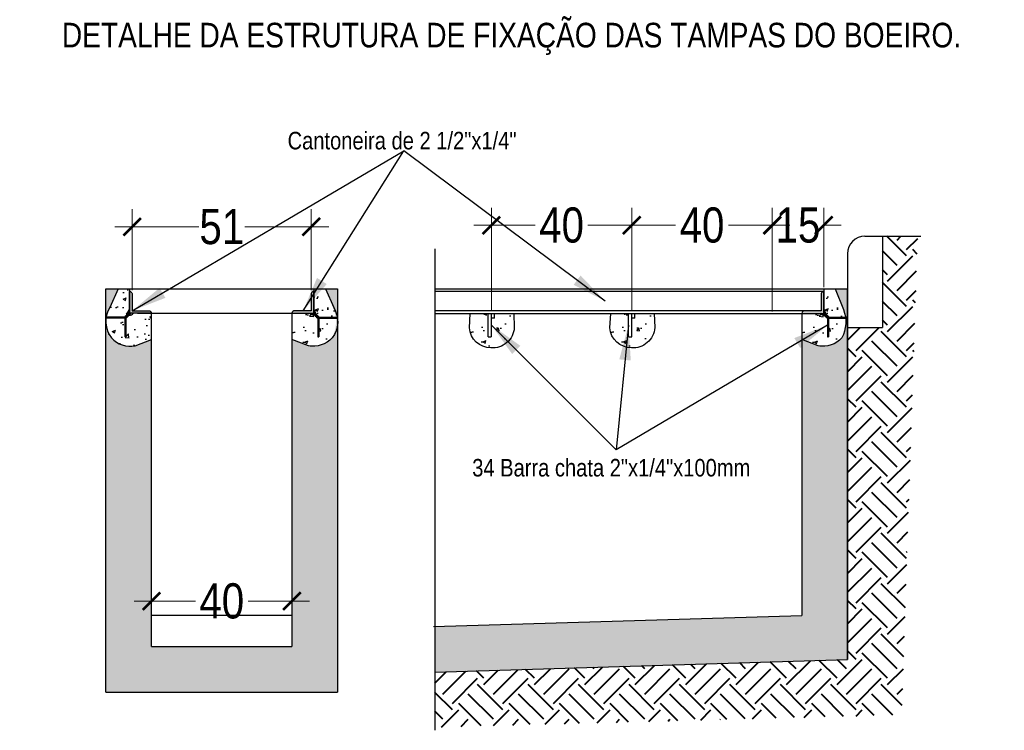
# Model space of a CAD drawing. Header units: metres. Extents: x 1291 to 1934, y 203 to 622.
# Tile 34 of 39: x 1887.65 to 1890.45, y 513.49 to 515.52. Entities that reach past the tile are written whole.
import ezdxf

# ---------------------------------------------------------------- set-up
doc = ezdxf.new("R2010")
doc.units = ezdxf.units.M
for name, color, linetype, lineweight in [('Cotas', 10, 'Continuous', 0), ('COTAS-1', 1, 'Continuous', 5), ('Enchimentos', 253, 'Continuous', 15), ('Paredes', 4, 'Continuous', 40)]:
    doc.layers.add(name, color=color, linetype=linetype, lineweight=lineweight)
doc.layers.add('DRENAGEM PLUVIAL A CONST', color=4, linetype='Continuous')
doc.layers.add('LINHA FINA', color=1, linetype='Continuous')
doc.styles.add('Anotacoes', font='ARIALN.TTF')
doc.styles.add('ARIAL NARROW', font='ARIALN.TTF')
doc.styles.add('SIMPLEX', font='simplex.shx', dxfattribs={"oblique": 15, "height": 0.15})
doc.dimstyles.new('COTA 100', dxfattribs={"dimtxt": 0.15, "dimasz": 0.1, "dimexe": 0.1, "dimexo": 0.005, "dimgap": 0.025, "dimtad": 1, "dimzin": 1, "dimtxsty": 'SIMPLEX', "dimblk": 'OBLIQUE', "dimcen": 0.1, "dimdle": 0.1, "dimclrd": 1, "dimclre": 1, "dimclrt": 7, "dimadec": 0, "dimazin": 0, "dimtfac": 1, "dimtofl": 0, "dimtmove": 0, "dimatfit": 2, "dimfxl": 1, "dimarcsym": 1})
doc.dimstyles.new('Cts_025', dxfattribs={"dimtxt": 0.1, "dimasz": 0.05, "dimexe": 0.05, "dimexo": 0.005, "dimgap": 0.015, "dimtad": 0, "dimdec": 0, "dimlfac": 100, "dimzin": 4, "dimdsep": 46, "dimtxsty": 'ARIAL NARROW', "dimblk": 'ARCHTICK', "dimcen": 0.5, "dimdle": 0.05, "dimclrd": 1, "dimclre": 1, "dimclrt": 7, "dimaunit": 1, "dimadec": 3, "dimazin": 1, "dimtfac": 1, "dimtdec": 0, "dimtmove": 2, "dimatfit": 3, "dimldrblk": 'OPEN90', "dimfxl": 1, "dimtolj": 1, "dimtzin": 0, "dimlwd": -1, "dimlwe": -1, "dimarcsym": 0})
doc.dimstyles.new('Cts_050', dxfattribs={"dimtxt": 0.1, "dimasz": 0.05, "dimexe": 0.05, "dimexo": 0.01, "dimgap": 0.015, "dimtad": 0, "dimdec": 0, "dimlfac": 100, "dimzin": 4, "dimdsep": 46, "dimtxsty": 'Anotacoes', "dimblk": 'ARCHTICK', "dimcen": 0.5, "dimdle": 0.05, "dimclrd": 256, "dimclre": 256, "dimclrt": 7, "dimaunit": 1, "dimadec": 3, "dimazin": 1, "dimtfac": 1, "dimtdec": 0, "dimtmove": 2, "dimatfit": 3, "dimldrblk": 'OPEN90', "dimfxl": 1, "dimtolj": 1, "dimtzin": 0, "dimlwd": -1, "dimlwe": -1, "dimarcsym": 0})
pattern_1 = [(90, (1457.797288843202, 163.1547469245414), (-0.00125, 2.168404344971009e-19), [])]
pattern_2 = [(49.99999999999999, (1775.776067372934, 512.0880985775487), (0.09109233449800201, -0.007969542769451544), [0.009525, -0.104775]), (355, (1775.776067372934, 512.0880985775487), (-0.01762171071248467, 0.09552842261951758), [0.00762, -0.08382029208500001]), (100.4514447, (1775.783658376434, 512.0874344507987), (0.07347062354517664, 0.08755887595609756), [0.008095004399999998, -0.08904512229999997]), (46.18420000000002, (1775.776067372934, 512.1134985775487), (0.135539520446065, -0.02102116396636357), [0.01428749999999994, -0.157162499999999]), (96.63555760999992, (1775.787362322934, 512.1117468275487), (0.1187020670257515, 0.1237130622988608), [0.01214251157, -0.13356780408]), (351.1841511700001, (1775.776067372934, 512.1134985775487), (0.1187020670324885, 0.1237130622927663), [0.011429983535, -0.12572986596]), (21, (1775.788767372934, 512.1071485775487), (0.07580719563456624, -0.05113259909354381), [0.009525, -0.104775]), (326.0000000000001, (1775.788767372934, 512.1071485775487), (0.03090101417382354, 0.09209398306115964), [0.00762, -0.08381999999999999]), (71.45144499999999, (1775.795084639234, 512.1028875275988), (0.1067082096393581, 0.04096138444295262), [0.008095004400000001, -0.0890449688]), (37.50000000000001, (1775.776067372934, 512.0880985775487), (0.001544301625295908, 0.04227751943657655), [0, -0.082804, 0, -0.08509, 0, -0.0841375]), (7.499999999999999, (1775.776067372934, 512.0880985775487), (0.03340983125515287, 0.05009028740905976), [0, -0.04851399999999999, 0, -0.080899, 0, -0.03206750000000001]), (327.5, (1775.747746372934, 512.0880985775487), (0.06779529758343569, -0.002864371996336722), [0, -0.03175, 0, -0.09906000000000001, 0, -0.131445]), (317.5, (1775.735046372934, 512.0880985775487), (0.07406459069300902, 0.01271324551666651), [0, -0.041275, 0, -0.065786, 0, -0.093345])]

# ---------------------------------------------------------------- blocks, each defined once
blk = doc.blocks.new('_ArchTick')
at = {"color": 0, "linetype": 'ByBlock', "const_width": 0.15}
blk.add_lwpolyline([(-0.5, -0.5), (0.5, 0.5)], dxfattribs=at)
blk = doc.blocks.new('*D178')
at = {"layer": 'COTAS-1', "color": 1, "transparency": 16777216}
for p, q in [((1889.793085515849, 514.6869850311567), (1889.793085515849, 514.9829517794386)), ((1889.939774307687, 514.7569678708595), (1889.939774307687, 514.9829517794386)), ((1889.793085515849, 514.9329517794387), (1889.743085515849, 514.9329517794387)), ((1889.793085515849, 514.9329517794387), (1889.796245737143, 514.9329517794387)), ((1889.939774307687, 514.9329517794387), (1889.936614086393, 514.9329517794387)), ((1889.939774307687, 514.9329517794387), (1889.989774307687, 514.9329517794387))]:
    blk.add_line(p, q, dxfattribs=at)
at = {"layer": 'Defpoints', "color": 0, "transparency": 16777216}
for p in [(1889.793085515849, 514.9329517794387), (1889.939774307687, 514.7519678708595), (1889.793085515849, 514.6819850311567)]:
    blk.add_point(p, dxfattribs=at)
at = {"layer": 'COTAS-1', "color": 1, "transparency": 16777216, "xscale": 0.05, "yscale": 0.05, "zscale": 0.05}
blk.add_blockref('_ArchTick', (1889.793085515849, 514.9329517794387), dxfattribs=at)
at = {"layer": 'COTAS-1', "color": 1, "transparency": 16777216, "xscale": 0.05, "yscale": 0.05, "zscale": 0.05, "rotation": 180}
blk.add_blockref('_ArchTick', (1889.939774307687, 514.9329517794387), dxfattribs=at)
at = {"layer": 'COTAS-1', "color": 7, "transparency": 16777216, "insert": (1889.866429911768, 514.9329517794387), "char_height": 0.1, "attachment_point": 5, "style": 'ARIAL NARROW'}
blk.add_mtext('\\A1;15', dxfattribs=at)
blk = doc.blocks.new('_Open90')
at = {"color": 0, "linetype": 'ByBlock', "lineweight": -2}
for p, q in [((0, 0), (-1, 0)), ((-0.5, 0.5), (0, 0)), ((0, 0), (-0.5, -0.5))]:
    blk.add_line(p, q, dxfattribs=at)
blk = doc.blocks.new('*D179')
at = {"layer": 'COTAS-1', "transparency": 16777216}
for p, q in [((1889.393085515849, 514.6919850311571), (1889.393085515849, 514.9829517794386)), ((1889.793085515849, 514.6919850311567), (1889.793085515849, 514.9829517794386)), ((1889.343085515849, 514.9329517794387), (1889.517853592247, 514.9329517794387)), ((1889.843085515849, 514.9329517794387), (1889.668317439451, 514.9329517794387))]:
    blk.add_line(p, q, dxfattribs=at)
at = {"layer": 'Defpoints', "color": 0, "transparency": 16777216}
for p in [(1889.393085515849, 514.9329517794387), (1889.393085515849, 514.6819850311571), (1889.793085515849, 514.6819850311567)]:
    blk.add_point(p, dxfattribs=at)
at = {"layer": 'COTAS-1', "transparency": 16777216, "xscale": 0.05, "yscale": 0.05, "zscale": 0.05, "rotation": 180}
blk.add_blockref('_ArchTick', (1889.393085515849, 514.9329517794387), dxfattribs=at)
at = {"layer": 'COTAS-1', "transparency": 16777216, "xscale": 0.05, "yscale": 0.05, "zscale": 0.05}
blk.add_blockref('_ArchTick', (1889.793085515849, 514.9329517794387), dxfattribs=at)
at = {"layer": 'COTAS-1', "color": 7, "transparency": 16777216, "insert": (1889.593085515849, 514.9329517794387), "char_height": 0.1, "attachment_point": 5, "style": 'Anotacoes'}
blk.add_mtext('\\A1;40', dxfattribs=at)
blk = doc.blocks.new('*D180')
at = {"layer": 'COTAS-1', "transparency": 16777216}
for p, q in [((1888.993085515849, 514.6919850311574), (1888.993085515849, 514.9829517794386)), ((1889.393085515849, 514.6919850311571), (1889.393085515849, 514.9829517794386)), ((1888.943085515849, 514.9329517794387), (1889.117853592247, 514.9329517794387)), ((1889.443085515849, 514.9329517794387), (1889.268317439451, 514.9329517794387))]:
    blk.add_line(p, q, dxfattribs=at)
at = {"layer": 'Defpoints', "color": 0, "transparency": 16777216}
for p in [(1888.993085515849, 514.9329517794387), (1888.993085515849, 514.6819850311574), (1889.393085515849, 514.6819850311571)]:
    blk.add_point(p, dxfattribs=at)
at = {"layer": 'COTAS-1', "transparency": 16777216, "xscale": 0.05, "yscale": 0.05, "zscale": 0.05, "rotation": 180}
blk.add_blockref('_ArchTick', (1888.993085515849, 514.9329517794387), dxfattribs=at)
at = {"layer": 'COTAS-1', "transparency": 16777216, "xscale": 0.05, "yscale": 0.05, "zscale": 0.05}
blk.add_blockref('_ArchTick', (1889.393085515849, 514.9329517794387), dxfattribs=at)
at = {"layer": 'COTAS-1', "color": 7, "transparency": 16777216, "insert": (1889.193085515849, 514.9329517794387), "char_height": 0.1, "attachment_point": 5, "style": 'Anotacoes'}
blk.add_mtext('\\A1;40', dxfattribs=at)
blk = doc.blocks.new('*D186')
at = {"layer": 'COTAS-1', "color": 1, "transparency": 16777216}
for p, q in [((1888.025261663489, 513.7380478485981), (1888.025261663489, 513.9121339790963)), ((1888.425261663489, 513.7380478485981), (1888.425261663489, 513.9121339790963)), ((1887.975261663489, 513.8621339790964), (1888.150029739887, 513.8621339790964)), ((1888.475261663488, 513.8621339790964), (1888.30049358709, 513.8621339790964))]:
    blk.add_line(p, q, dxfattribs=at)
at = {"layer": 'Defpoints', "color": 0, "transparency": 16777216}
for p in [(1888.425261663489, 513.8621339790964), (1888.025261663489, 513.7330478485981), (1888.425261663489, 513.7330478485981)]:
    blk.add_point(p, dxfattribs=at)
at = {"layer": 'COTAS-1', "color": 1, "transparency": 16777216, "xscale": 0.05, "yscale": 0.05, "zscale": 0.05, "rotation": 180}
blk.add_blockref('_ArchTick', (1888.025261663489, 513.8621339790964), dxfattribs=at)
at = {"layer": 'COTAS-1', "color": 1, "transparency": 16777216, "xscale": 0.05, "yscale": 0.05, "zscale": 0.05}
blk.add_blockref('_ArchTick', (1888.425261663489, 513.8621339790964), dxfattribs=at)
at = {"layer": 'COTAS-1', "color": 7, "transparency": 16777216, "insert": (1888.225261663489, 513.8621339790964), "char_height": 0.1, "attachment_point": 5, "style": 'ARIAL NARROW'}
blk.add_mtext('\\A1;40', dxfattribs=at)
blk = doc.blocks.new('*D165')
at = {"layer": 'COTAS-1', "transparency": 16777216}
for p, q in [((1887.970261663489, 514.7484049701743), (1887.970261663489, 514.9784732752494)), ((1888.480261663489, 514.7484049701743), (1888.480261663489, 514.9784732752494)), ((1887.920261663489, 514.9284732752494), (1888.1594431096, 514.9284732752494)), ((1888.530261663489, 514.9284732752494), (1888.291080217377, 514.9284732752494))]:
    blk.add_line(p, q, dxfattribs=at)
at = {"layer": 'Defpoints', "color": 0, "transparency": 16777216}
for p in [(1888.480261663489, 514.9284732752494), (1887.970261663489, 514.7384049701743), (1888.480261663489, 514.7384049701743)]:
    blk.add_point(p, dxfattribs=at)
at = {"layer": 'COTAS-1', "transparency": 16777216, "xscale": 0.05, "yscale": 0.05, "zscale": 0.05, "rotation": 180}
blk.add_blockref('_ArchTick', (1887.970261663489, 514.9284732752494), dxfattribs=at)
at = {"layer": 'COTAS-1', "transparency": 16777216, "xscale": 0.05, "yscale": 0.05, "zscale": 0.05}
blk.add_blockref('_ArchTick', (1888.480261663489, 514.9284732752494), dxfattribs=at)
at = {"layer": 'COTAS-1', "color": 7, "transparency": 16777216, "insert": (1888.225261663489, 514.9284732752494), "char_height": 0.1, "attachment_point": 5, "style": 'Anotacoes'}
blk.add_mtext('\\A1;51', dxfattribs=at)
blk = doc.blocks.new('_OBLIQUE')
at = {"color": 0, "linetype": 'ByBlock'}
blk.add_line((-0.5, -0.5), (0.5, 0.5), dxfattribs=at)

msp = doc.modelspace()

# ---------------------------------------------------------------- hatches: boundary and pattern name
at = {"layer": 'DRENAGEM PLUVIAL A CONST', "linetype": 'Continuous'}
h = msp.add_hatch(dxfattribs=at)
h.set_pattern_fill('AR-CONC', color=256, scale=0.0005, style=0)
h.set_pattern_definition(pattern_2)
edge = h.paths.add_edge_path()
edge.add_line((1887.906374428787, 514.698394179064), (1887.929889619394, 514.7520384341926))
edge.add_line((1887.929889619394, 514.7520384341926), (1887.962761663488, 514.7520027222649))
edge.add_line((1887.962761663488, 514.7520027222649), (1887.962761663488, 514.6820198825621))
edge.add_line((1887.962761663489, 514.6820198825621), (1888.025261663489, 514.682019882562))
edge.add_line((1888.025261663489, 514.6820198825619), (1888.025258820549, 514.6079285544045))
edge.add_line((1888.025258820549, 514.6079285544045), (1887.978728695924, 514.5898160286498))
edge.add_arc((1887.964359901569, 514.6597214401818), 0.07136686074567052, 221.8489368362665, 281.61515790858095, ccw=False)
edge.add_arc((1887.970262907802, 514.65868777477), 0.07522191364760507, 148.1392334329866, 218.2603363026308, ccw=False)
h = msp.add_hatch(dxfattribs=at)
h.set_pattern_fill('AR-CONC', color=256, scale=0.0005, style=0)
h.set_pattern_definition(pattern_2)
edge = h.paths.add_edge_path()
edge.add_line((1888.54414889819, 514.698394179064), (1888.520633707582, 514.7520384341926))
edge.add_line((1888.520633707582, 514.7520384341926), (1888.487761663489, 514.7520027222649))
edge.add_line((1888.487761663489, 514.7520027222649), (1888.487761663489, 514.6820198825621))
edge.add_line((1888.487761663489, 514.6820198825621), (1888.425261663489, 514.682019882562))
edge.add_line((1888.425261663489, 514.6820198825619), (1888.425264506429, 514.6079285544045))
edge.add_line((1888.425264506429, 514.6079285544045), (1888.471794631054, 514.5898160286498))
edge.add_arc((1888.486163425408, 514.6597214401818), 0.07136686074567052, 258.384842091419, 318.1510631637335)
edge.add_arc((1888.480260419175, 514.65868777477), 0.07522191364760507, 321.7396636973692, 391.860766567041)
h = msp.add_hatch(dxfattribs=at)
h.set_pattern_fill('AR-CONC', color=256, scale=0.0005, style=0)
h.set_pattern_definition([(49.99999999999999, (1777.228080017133, 512.0880637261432), (0.09109233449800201, -0.007969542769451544), [0.009525, -0.104775]), (355, (1777.228080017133, 512.0880637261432), (-0.01762171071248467, 0.09552842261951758), [0.00762, -0.08382029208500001]), (100.4514447, (1777.235671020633, 512.0873995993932), (0.07347062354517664, 0.08755887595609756), [0.008095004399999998, -0.08904512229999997]), (46.18420000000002, (1777.228080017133, 512.1134637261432), (0.135539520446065, -0.02102116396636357), [0.01428749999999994, -0.157162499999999]), (96.63555760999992, (1777.239374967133, 512.1117119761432), (0.1187020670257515, 0.1237130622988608), [0.01214251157, -0.13356780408]), (351.1841511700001, (1777.228080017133, 512.1134637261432), (0.1187020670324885, 0.1237130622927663), [0.011429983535, -0.12572986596]), (21, (1777.240780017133, 512.1071137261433), (0.07580719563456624, -0.05113259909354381), [0.009525, -0.104775]), (326.0000000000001, (1777.240780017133, 512.1071137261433), (0.03090101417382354, 0.09209398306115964), [0.00762, -0.08381999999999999]), (71.45144499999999, (1777.247097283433, 512.1028526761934), (0.1067082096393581, 0.04096138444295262), [0.008095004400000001, -0.0890449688]), (37.50000000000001, (1777.228080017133, 512.0880637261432), (0.001544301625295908, 0.04227751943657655), [0, -0.082804, 0, -0.08509, 0, -0.0841375]), (7.499999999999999, (1777.228080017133, 512.0880637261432), (0.03340983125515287, 0.05009028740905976), [0, -0.04851399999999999, 0, -0.080899, 0, -0.03206750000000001]), (327.5, (1777.199759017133, 512.0880637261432), (0.06779529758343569, -0.002864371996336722), [0, -0.03175, 0, -0.09906000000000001, 0, -0.131445]), (317.5, (1777.187059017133, 512.0880637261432), (0.07406459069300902, 0.01271324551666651), [0, -0.041275, 0, -0.065786, 0, -0.093345])])
edge = h.paths.add_edge_path()
edge.add_line((1889.996161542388, 514.692804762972), (1889.972646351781, 514.7520035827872))
edge.add_line((1889.972646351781, 514.7520035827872), (1889.939774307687, 514.7519678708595))
edge.add_line((1889.939774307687, 514.7519678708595), (1889.939774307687, 514.6819850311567))
edge.add_line((1889.939774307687, 514.6819850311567), (1889.877274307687, 514.6819850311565))
edge.add_line((1889.877274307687, 514.6819850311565), (1889.877277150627, 514.607893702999))
edge.add_line((1889.877277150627, 514.607893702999), (1889.923807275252, 514.5897811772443))
edge.add_arc((1889.938176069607, 514.6596865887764), 0.07136686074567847, 258.3848420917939, 318.1510631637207)
edge.add_arc((1889.903316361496, 514.6578423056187), 0.09920988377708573, 332.5264024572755, 380.6347321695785)
at = {"layer": 'DRENAGEM PLUVIAL A CONST', "ltscale": 0.5}
h = msp.add_hatch(dxfattribs=at)
h.set_pattern_fill('ANSI31', color=256, scale=0.01, angle=45)
h.set_pattern_definition(pattern_1)
h.paths.add_polyline_path([(1887.967004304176, 514.6820198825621), (1887.951971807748, 514.6669873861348), (1887.951971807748, 514.6154910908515), (1887.948971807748, 514.6154910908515), (1887.948971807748, 514.6682300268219), (1887.896232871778, 514.6682300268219), (1887.896232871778, 514.6712300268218), (1887.947729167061, 514.671230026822), (1887.962761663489, 514.6862625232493), (1887.962761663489, 514.6820198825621)])
h = msp.add_hatch(dxfattribs=at)
h.set_pattern_fill('ANSI31', color=256, scale=0.01, angle=45)
h.set_pattern_definition(pattern_1)
h.paths.add_polyline_path([(1888.483519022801, 514.6820198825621), (1888.498551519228, 514.6669873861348), (1888.498551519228, 514.6154910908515), (1888.501551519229, 514.6154910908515), (1888.501551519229, 514.6682300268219), (1888.554290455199, 514.6682300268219), (1888.554290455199, 514.6712300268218), (1888.502794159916, 514.671230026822), (1888.487761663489, 514.6862625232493), (1888.487761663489, 514.6820198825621)])
at = {"layer": 'DRENAGEM PLUVIAL A CONST', "linetype": 'Continuous'}
h = msp.add_hatch(dxfattribs=at)
h.set_pattern_fill('AR-CONC', color=256, scale=0.0005, style=0)
h.set_pattern_definition([(49.99999999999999, (1776.283942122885, 512.0888524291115), (0.09109233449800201, -0.007969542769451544), [0.009525, -0.104775]), (355, (1776.283942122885, 512.0888524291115), (-0.01762171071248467, 0.09552842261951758), [0.00762, -0.08382029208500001]), (100.4514447, (1776.291533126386, 512.0881883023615), (0.07347062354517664, 0.08755887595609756), [0.008095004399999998, -0.08904512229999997]), (46.18420000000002, (1776.283942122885, 512.1142524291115), (0.135539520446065, -0.02102116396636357), [0.01428749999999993, -0.157162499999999]), (96.63555760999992, (1776.295237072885, 512.1125006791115), (0.1187020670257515, 0.1237130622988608), [0.01214251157, -0.13356780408]), (351.1841511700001, (1776.283942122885, 512.1142524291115), (0.1187020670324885, 0.1237130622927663), [0.011429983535, -0.12572986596]), (21, (1776.296642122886, 512.1079024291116), (0.07580719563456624, -0.05113259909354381), [0.009525, -0.104775]), (326.0000000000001, (1776.296642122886, 512.1079024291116), (0.03090101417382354, 0.09209398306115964), [0.00762, -0.08381999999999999]), (71.45144499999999, (1776.302959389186, 512.1036413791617), (0.1067082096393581, 0.04096138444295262), [0.008095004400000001, -0.0890449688]), (37.50000000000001, (1776.283942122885, 512.0888524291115), (0.001544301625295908, 0.04227751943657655), [0, -0.082804, 0, -0.08509, 0, -0.0841375]), (7.499999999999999, (1776.283942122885, 512.0888524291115), (0.03340983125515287, 0.05009028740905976), [0, -0.04851399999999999, 0, -0.080899, 0, -0.03206750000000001]), (327.5, (1776.255621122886, 512.0888524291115), (0.06779529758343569, -0.002864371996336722), [0, -0.03175, 0, -0.09906000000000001, 0, -0.131445]), (317.5, (1776.242921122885, 512.0888524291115), (0.07406459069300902, 0.01271324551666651), [0, -0.041275, 0, -0.065786, 0, -0.093345])])
edge = h.paths.add_edge_path()
edge.add_line((1889.057163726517, 514.681985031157), (1889.00209824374, 514.681985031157))
edge.add_line((1889.002098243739, 514.6819850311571), (1889.002043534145, 514.6154562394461))
edge.add_line((1889.002043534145, 514.6154562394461), (1888.983773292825, 514.6154562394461))
edge.add_line((1888.983773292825, 514.6154562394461), (1888.983663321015, 514.681985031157))
edge.add_line((1888.983663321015, 514.6819850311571), (1888.93313641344, 514.6819850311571))
edge.add_line((1888.93313641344, 514.6819850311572), (1888.930620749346, 514.6407348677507))
edge.add_arc((1888.992280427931, 514.6452883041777), 0.06182758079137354, 184.2235052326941, 269.5917753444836)
edge.add_arc((1888.996174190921, 514.6457134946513), 0.0624019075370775, 266.0171790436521, 356.1656506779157)
edge.add_line((1889.058436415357, 514.6415405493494), (1889.057163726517, 514.681985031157))
h = msp.add_hatch(dxfattribs=at)
h.set_pattern_fill('AR-CONC', color=256, scale=0.0005, style=0)
h.set_pattern_definition([(49.99999999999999, (1776.683942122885, 512.0888524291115), (0.09109233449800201, -0.007969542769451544), [0.009525, -0.104775]), (355, (1776.683942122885, 512.0888524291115), (-0.01762171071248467, 0.09552842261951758), [0.00762, -0.08382029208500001]), (100.4514447, (1776.691533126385, 512.0881883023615), (0.07347062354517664, 0.08755887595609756), [0.008095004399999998, -0.08904512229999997]), (46.18420000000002, (1776.683942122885, 512.1142524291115), (0.135539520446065, -0.02102116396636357), [0.01428749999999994, -0.157162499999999]), (96.63555760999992, (1776.695237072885, 512.1125006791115), (0.1187020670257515, 0.1237130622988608), [0.01214251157, -0.13356780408]), (351.1841511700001, (1776.683942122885, 512.1142524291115), (0.1187020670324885, 0.1237130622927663), [0.011429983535, -0.12572986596]), (21, (1776.696642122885, 512.1079024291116), (0.07580719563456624, -0.05113259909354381), [0.009525, -0.104775]), (326.0000000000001, (1776.696642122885, 512.1079024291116), (0.03090101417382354, 0.09209398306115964), [0.00762, -0.08381999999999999]), (71.45144499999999, (1776.702959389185, 512.1036413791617), (0.1067082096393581, 0.04096138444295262), [0.008095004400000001, -0.0890449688]), (37.50000000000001, (1776.683942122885, 512.0888524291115), (0.001544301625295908, 0.04227751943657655), [0, -0.082804, 0, -0.08509, 0, -0.0841375]), (7.499999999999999, (1776.683942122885, 512.0888524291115), (0.03340983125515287, 0.05009028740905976), [0, -0.04851399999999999, 0, -0.080899, 0, -0.03206750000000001]), (327.5, (1776.655621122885, 512.0888524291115), (0.06779529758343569, -0.002864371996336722), [0, -0.03175, 0, -0.09906000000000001, 0, -0.131445]), (317.5, (1776.642921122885, 512.0888524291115), (0.07406459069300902, 0.01271324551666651), [0, -0.041275, 0, -0.065786, 0, -0.093345])])
edge = h.paths.add_edge_path()
edge.add_line((1889.457163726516, 514.681985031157), (1889.402098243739, 514.681985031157))
edge.add_line((1889.402098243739, 514.6819850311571), (1889.402043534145, 514.6154562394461))
edge.add_line((1889.402043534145, 514.6154562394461), (1889.383773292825, 514.6154562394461))
edge.add_line((1889.383773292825, 514.6154562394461), (1889.383663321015, 514.681985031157))
edge.add_line((1889.383663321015, 514.6819850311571), (1889.33313641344, 514.6819850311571))
edge.add_line((1889.33313641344, 514.6819850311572), (1889.330620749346, 514.6407348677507))
edge.add_arc((1889.392280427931, 514.6452883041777), 0.06182758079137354, 184.2235052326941, 269.5917753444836)
edge.add_arc((1889.396174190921, 514.6457134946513), 0.0624019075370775, 266.0171790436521, 356.1656506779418)
edge.add_line((1889.458436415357, 514.6415405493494), (1889.457163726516, 514.681985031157))
at = {"layer": 'DRENAGEM PLUVIAL A CONST', "ltscale": 0.5}
h = msp.add_hatch(dxfattribs=at)
h.set_pattern_fill('ANSI31', color=256, scale=0.01, angle=45)
h.set_pattern_definition([(90, (1459.249301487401, 163.154712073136), (-0.00125, 2.168404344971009e-19), [])])
h.paths.add_polyline_path([(1889.935531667, 514.6819850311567), (1889.950564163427, 514.6669525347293), (1889.950564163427, 514.6154562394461), (1889.953564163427, 514.6154562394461), (1889.953564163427, 514.6681951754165), (1890.006303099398, 514.6681951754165), (1890.006303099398, 514.6711951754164), (1889.954806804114, 514.6711951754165), (1889.939774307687, 514.6862276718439), (1889.939774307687, 514.6819850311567)])
at = {"layer": 'Enchimentos'}
h = msp.add_hatch(color=256, dxfattribs=at)
h.dxf.hatch_style = 1
edge = h.paths.add_edge_path()
edge.add_arc((1887.970262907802, 514.65868777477), 0.07522191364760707, 148.1392334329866, 175.610220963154)
edge.add_line((1887.895261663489, 514.664445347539), (1887.895261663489, 514.7522122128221))
edge.add_line((1887.895261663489, 514.7522122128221), (1887.929889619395, 514.7520384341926))
edge.add_line((1887.929889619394, 514.7520384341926), (1887.906374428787, 514.698394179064))
edge = h.paths.add_edge_path()
edge.add_arc((1887.970262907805, 514.6586877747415), 0.07522191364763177, 184.3897790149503, 218.2603360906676)
edge.add_arc((1887.964359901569, 514.659721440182), 0.07136686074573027, 221.8489366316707, 281.6151579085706)
edge.add_line((1887.978728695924, 514.5898160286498), (1888.025258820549, 514.6079285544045))
edge.add_line((1888.025258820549, 514.6079285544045), (1888.025261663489, 513.7330478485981))
edge.add_line((1888.025261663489, 513.7330478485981), (1888.425261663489, 513.7330478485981))
edge.add_line((1888.425261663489, 513.7330478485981), (1888.425267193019, 514.6078937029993))
edge.add_line((1888.425267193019, 514.6078937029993), (1888.471797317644, 514.5897811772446))
edge.add_arc((1888.486166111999, 514.6596865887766), 0.07136686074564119, 258.3848420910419, 318.1510631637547)
edge.add_arc((1888.451306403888, 514.6578423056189), 0.09920988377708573, 332.5264024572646, 380.6347321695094)
edge.add_line((1888.544151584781, 514.6928047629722), (1888.520636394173, 514.7520035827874))
edge.add_line((1888.520636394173, 514.7520035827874), (1888.555285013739, 514.7520041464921))
edge.add_line((1888.555285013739, 514.7520041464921), (1888.555302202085, 513.6029050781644))
edge.add_line((1888.555302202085, 513.6029050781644), (1887.895261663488, 513.6029050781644))
edge.add_line((1887.895261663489, 513.6029050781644), (1887.895261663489, 514.652930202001))
h = msp.add_hatch(color=256, dxfattribs=at)
h.dxf.hatch_style = 1
edge = h.paths.add_edge_path()
edge.add_line((1888.832966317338, 513.789540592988), (1888.832353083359, 513.659349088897))
edge.add_line((1888.832353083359, 513.6593490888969), (1890.007312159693, 513.6955069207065))
edge.add_line((1890.007312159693, 513.6955069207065), (1890.007294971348, 514.7520041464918))
edge.add_line((1890.007294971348, 514.7520041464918), (1889.972646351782, 514.7520035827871))
edge.add_line((1889.972646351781, 514.7520035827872), (1889.996161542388, 514.692804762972))
edge.add_arc((1889.903316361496, 514.6578423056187), 0.09920988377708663, -27.473597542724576, 20.634732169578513, ccw=False)
edge.add_arc((1889.938176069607, 514.6596865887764), 0.0713668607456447, 258.38484209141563, 318.15106316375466, ccw=False)
edge.add_line((1889.923807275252, 514.5897811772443), (1889.877277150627, 514.6078937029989))
edge.add_line((1889.877277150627, 514.607893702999), (1889.87730732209, 513.8215796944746))
edge.add_line((1889.87730732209, 513.8215796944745), (1888.832966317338, 513.789540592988))
at = {"layer": 'LINHA FINA'}
h = msp.add_hatch(color=256, dxfattribs=at)
h.dxf.hatch_style = 1
edge = h.paths.add_edge_path()
edge.add_arc((1887.962648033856, 514.7367236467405), 0.007797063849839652, 372.4528108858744, 449.1649768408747, ccw=False)
edge.add_line((1887.970261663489, 514.7384049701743), (1887.970261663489, 514.6895198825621))
edge.add_line((1887.970261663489, 514.6895198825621), (1888.017235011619, 514.6895198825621))
edge.add_arc((1888.017262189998, 514.6815038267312), 0.008016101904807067, 363.6911061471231, 450.1942601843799, ccw=False)
edge.add_line((1888.025261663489, 514.6820198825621), (1887.962761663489, 514.6820198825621))
edge.add_line((1887.962761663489, 514.6820198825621), (1887.962761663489, 514.7445198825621))
h = msp.add_hatch(color=256, dxfattribs=at)
h.dxf.hatch_style = 1
edge = h.paths.add_edge_path()
edge.add_arc((1888.487875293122, 514.7367236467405), 0.007797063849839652, 90.8350231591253, 167.5471891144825)
edge.add_line((1888.480261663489, 514.7384049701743), (1888.480261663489, 514.6895198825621))
edge.add_line((1888.480261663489, 514.6895198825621), (1888.433288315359, 514.6895198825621))
edge.add_arc((1888.433261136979, 514.6815038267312), 0.008016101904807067, 89.80573981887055, 176.3088938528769)
edge.add_line((1888.425261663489, 514.6820198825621), (1888.487761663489, 514.6820198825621))
edge.add_line((1888.487761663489, 514.6820198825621), (1888.487761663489, 514.7445198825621))
h = msp.add_hatch(color=256, dxfattribs=at)
h.dxf.hatch_style = 1
edge = h.paths.add_edge_path()
edge.add_arc((1889.93988793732, 514.7366887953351), 0.007797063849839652, 90.8350231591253, 167.5471891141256)
edge.add_line((1889.932274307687, 514.7383701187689), (1889.932274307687, 514.6894850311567))
edge.add_line((1889.932274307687, 514.6894850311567), (1889.885300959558, 514.6894850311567))
edge.add_arc((1889.885273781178, 514.6814689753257), 0.008016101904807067, 89.80573981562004, 176.3088938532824)
edge.add_line((1889.877274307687, 514.6819850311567), (1889.939774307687, 514.6819850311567))
edge.add_line((1889.939774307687, 514.6819850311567), (1889.939774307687, 514.7444850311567))
at = {"layer": 'Paredes', "true_color": 0x939598}
h = msp.add_hatch(dxfattribs=at)
h.set_pattern_fill('EARTH', color=252, scale=0.01599999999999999, angle=45)
h.set_pattern_definition([(45, (-5745.341354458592, -2389.423286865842), (0, 0.1436840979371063), [0.1015999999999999, -0.1015999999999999]), (45, (-5745.368295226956, -2389.39634609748), (0, 0.1436840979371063), [0.1015999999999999, -0.1015999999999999]), (45, (-5745.395235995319, -2389.369405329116), (0, 0.1436840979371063), [0.1015999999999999, -0.1015999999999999]), (135, (-5745.395235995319, -2389.351444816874), (-0.1436840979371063, 0), [0.1015999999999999, -0.1015999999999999]), (135, (-5745.368295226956, -2389.324504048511), (-0.1436840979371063, 0), [0.1015999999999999, -0.1015999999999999]), (135, (-5745.341354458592, -2389.297563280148), (-0.1436840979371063, 0), [0.1015999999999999, -0.1015999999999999])])
h.paths.add_polyline_path([(1888.832353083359, 513.6595670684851), (1888.832353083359, 513.5029506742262), (1890.162293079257, 513.5382373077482), (1890.20772188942, 514.9017514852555), (1890.107294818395, 514.9017510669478), (1890.107294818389, 514.6420947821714), (1890.007294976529, 514.6420950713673), (1890.007312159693, 513.6955069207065)])

# ---------------------------------------------------------------- linework, layer by layer
at = {"color": 7}
for p, q in [((1890.057272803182, 514.90175109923), (1890.107294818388, 514.9017510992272)), ((1890.107294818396, 514.9017514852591), (1890.216357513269, 514.9017514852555)), ((1890.107294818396, 514.9017510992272), (1890.107294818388, 514.6420947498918)), ((1890.007250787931, 514.8517290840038), (1890.007294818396, 514.6420947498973)), ((1887.895261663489, 513.6029050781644), (1887.895261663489, 514.7522122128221)), ((1888.555261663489, 514.7522122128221), (1888.555261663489, 513.6029050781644)), ((1888.832353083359, 514.7519850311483), (1890.007294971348, 514.7520041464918)), ((1890.007312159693, 513.6955069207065), (1890.007294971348, 514.7520041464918)), ((1890.107294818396, 514.7516850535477), (1890.107294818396, 514.7516850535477)), ((1888.025261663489, 513.7330478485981), (1888.025261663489, 514.6820198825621)), ((1888.425261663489, 514.6820198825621), (1888.425261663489, 513.7330478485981)), ((1888.832354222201, 514.6819850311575), (1889.919753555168, 514.6819850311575)), ((1890.007294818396, 514.6420947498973), (1890.107294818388, 514.6420947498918)), ((1888.828366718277, 513.7893994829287), (1889.87730732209, 513.8215796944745)), ((1888.832353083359, 513.6594606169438), (1890.007312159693, 513.6955069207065))]:
    msp.add_line(p, q, dxfattribs=at)
for p, q in [((1888.832353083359, 514.8657375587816), (1888.832353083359, 513.4940672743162)), ((1887.895261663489, 514.7522122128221), (1888.025261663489, 514.7522122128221)), ((1887.905300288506, 514.7522122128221), (1888.555261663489, 514.7522122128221)), ((1887.962761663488, 514.7520027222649), (1887.962761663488, 514.6820198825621)), ((1888.487761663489, 514.7520027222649), (1888.487761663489, 514.6820198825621)), ((1889.939774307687, 514.7519678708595), (1889.939774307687, 514.6819850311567)), ((1890.007271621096, 514.752004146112), (1890.007312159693, 513.6955069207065)), ((1889.939774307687, 514.7445198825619), (1888.832353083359, 514.7445198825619)), ((1887.947729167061, 514.671230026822), (1887.896232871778, 514.671230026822)), ((1887.896232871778, 514.6712300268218), (1887.896232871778, 514.6682300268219)), ((1887.948971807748, 514.6682300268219), (1887.896232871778, 514.6682300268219)), ((1887.962761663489, 514.6862625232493), (1887.947729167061, 514.671230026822)), ((1887.948971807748, 514.6682300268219), (1887.948971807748, 514.6154910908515)), ((1887.967004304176, 514.6820198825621), (1887.951971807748, 514.6669873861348)), ((1887.951971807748, 514.6669873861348), (1887.951971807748, 514.6154910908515)), ((1887.985261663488, 514.6820198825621), (1888.465261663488, 514.6820198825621)), ((1888.483519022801, 514.6820198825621), (1888.498551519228, 514.6669873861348)), ((1888.487761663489, 514.6862625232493), (1888.502794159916, 514.671230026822)), ((1888.498551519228, 514.6669873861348), (1888.498551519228, 514.6154910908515)), ((1888.501551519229, 514.6682300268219), (1888.554290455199, 514.6682300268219)), ((1888.501551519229, 514.6682300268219), (1888.501551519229, 514.6154910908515)), ((1888.502794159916, 514.671230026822), (1888.554290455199, 514.671230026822)), ((1888.554290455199, 514.6712300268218), (1888.554290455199, 514.6682300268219)), ((1889.885300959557, 514.6894850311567), (1888.832353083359, 514.6894850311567)), ((1888.983773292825, 514.6154562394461), (1888.983773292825, 514.6819850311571)), ((1888.993085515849, 514.6154910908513), (1888.993085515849, 514.6819850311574)), ((1888.993085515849, 514.6154910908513), (1888.993085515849, 514.6819850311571)), ((1889.002043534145, 514.6681951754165), (1888.993085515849, 514.6681951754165)), ((1889.002043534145, 514.6681951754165), (1889.002043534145, 514.6819850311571)), ((1889.383773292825, 514.6154562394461), (1889.383773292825, 514.6819850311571)), ((1889.393085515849, 514.6154910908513), (1889.393085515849, 514.6819850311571)), ((1889.402043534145, 514.6681951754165), (1889.393085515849, 514.6681951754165)), ((1889.402043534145, 514.6681951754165), (1889.402043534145, 514.6819850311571)), ((1889.877271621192, 514.6819850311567), (1889.87730732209, 513.8215796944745)), ((1889.935531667, 514.6819850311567), (1889.950564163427, 514.6669525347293)), ((1889.939774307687, 514.6862276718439), (1889.954806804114, 514.6711951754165)), ((1889.950564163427, 514.6669525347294), (1889.950564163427, 514.6154562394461)), ((1889.953564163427, 514.6681951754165), (1890.006303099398, 514.6681951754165)), ((1889.953564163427, 514.6681951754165), (1889.953564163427, 514.6154562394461)), ((1889.954806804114, 514.6711951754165), (1890.006303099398, 514.6711951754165)), ((1890.006303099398, 514.6711951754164), (1890.006303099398, 514.6681951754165)), ((1887.951971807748, 514.6154910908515), (1887.948971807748, 514.6154910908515)), ((1888.498551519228, 514.6154910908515), (1888.501551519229, 514.6154910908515)), ((1888.983773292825, 514.6154562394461), (1888.992908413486, 514.6154562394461)), ((1889.383773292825, 514.6154562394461), (1889.392908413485, 514.6154562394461)), ((1889.950564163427, 514.6154562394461), (1889.953564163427, 514.6154562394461)), ((1888.425261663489, 513.8215796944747), (1888.025261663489, 513.8215796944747)), ((1888.025261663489, 513.7330478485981), (1888.425261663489, 513.7330478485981)), ((1887.895261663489, 513.6029050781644), (1888.555261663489, 513.6029050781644))]:
    msp.add_line(p, q)
for points in [[(1887.929889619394, 514.7520384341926), (1887.906374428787, 514.698394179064, 0.3158798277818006), (1887.911198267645, 514.6121076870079, 0.2668562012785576), (1887.978728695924, 514.5898160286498), (1888.025258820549, 514.6079285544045)], [(1888.520633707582, 514.7520384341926), (1888.54414889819, 514.698394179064, -0.3158798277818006), (1888.539325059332, 514.6121076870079, -0.2668562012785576), (1888.471794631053, 514.5898160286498), (1888.425264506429, 514.6079285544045)], [(1889.972646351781, 514.7520035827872), (1889.996161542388, 514.692804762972, -0.2130506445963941), (1889.99133770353, 514.6120728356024, -0.2668562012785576), (1889.923807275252, 514.5897811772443), (1889.877277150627, 514.607893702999)], [(1888.017235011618, 514.6895198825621, -0.3964487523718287), (1888.025261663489, 514.6820198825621), (1887.962761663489, 514.6820198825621), (1887.962761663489, 514.7445198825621, -0.3478071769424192), (1887.970261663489, 514.7384049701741), (1887.970261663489, 514.6895198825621), (1888.017235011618, 514.6895198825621)], [(1888.433288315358, 514.6895198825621, 0.3964487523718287), (1888.425261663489, 514.6820198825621), (1888.487761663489, 514.6820198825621), (1888.487761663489, 514.7445198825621, 0.3478071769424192), (1888.480261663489, 514.7384049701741), (1888.480261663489, 514.6895198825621), (1888.433288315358, 514.6895198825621)], [(1889.885300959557, 514.6894850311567, 0.3964487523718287), (1889.877274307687, 514.6819850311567), (1889.939774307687, 514.6819850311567), (1889.939774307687, 514.7444850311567, 0.3478071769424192), (1889.932274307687, 514.7383701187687), (1889.932274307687, 514.6894850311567), (1889.885300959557, 514.6894850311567)], [(1887.957917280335, 514.681418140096, -0.2630869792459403), (1887.962761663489, 514.6928103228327)], [(1888.492606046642, 514.681418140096, 0.2630869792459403), (1888.487761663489, 514.6928103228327)], [(1889.944618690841, 514.6813832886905, 0.2630869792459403), (1889.939774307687, 514.6927754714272)], [(1887.962159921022, 514.6771754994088, 0.2630869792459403), (1887.973552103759, 514.6820198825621)], [(1888.488363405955, 514.6771754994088, -0.2630869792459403), (1888.476971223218, 514.6820198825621)], [(1889.057163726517, 514.681985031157), (1889.058436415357, 514.6415405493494, -0.4149727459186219), (1888.991839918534, 514.5834622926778, -0.3907297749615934), (1888.930620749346, 514.6407348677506), (1888.93313641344, 514.6819850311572)], [(1889.457163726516, 514.681985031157), (1889.458436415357, 514.6415405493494, -0.4149727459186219), (1889.391839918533, 514.5834622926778, -0.3907297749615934), (1889.330620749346, 514.6407348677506), (1889.33313641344, 514.6819850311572)], [(1889.940376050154, 514.6771406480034, -0.2630869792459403), (1889.928983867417, 514.6819850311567)]]:
    msp.add_lwpolyline(points, format="xyb")
msp.add_arc((1890.057272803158, 514.8517290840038), 0.05002201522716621, 90, 180, dxfattribs=at)

# ---------------------------------------------------------------- texts
at = {"layer": 'Cotas', "color": 7, "attachment_point": 5, "style": 'ARIAL NARROW'}
for s, insert, char_height in [('{\\C0;DETALHE DA ESTRUTURA DE FIXAÇÃO DAS TAMPAS DO BOEIRO.  }', (1889.050535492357, 515.463898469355), 0.06999999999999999), ('{\\C0;Cantoneira de 2 1/2"x1/4"  }', (1888.738753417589, 515.1736753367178), 0.05), ('{\\C0;34 Barra chata 2"x1/4"x100mm  }', (1889.334576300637, 514.2418236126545), 0.05)]:
    msp.add_mtext(s, dxfattribs=dict(at, insert=insert, char_height=char_height))

# ---------------------------------------------------------------- dimensions: what is measured, and where the dimension line sits
at = {"layer": 'COTAS-1'}
for base, p1, p2, picture, middle in [((1888.480261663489, 514.9284732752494), (1887.970261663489, 514.7384049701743), (1888.480261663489, 514.7384049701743), '*D165', (1888.225261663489, 514.9284732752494)), ((1888.993085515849, 514.9329517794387), (1889.393085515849, 514.6819850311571), (1888.993085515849, 514.6819850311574), '*D180', (1889.193085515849, 514.9329517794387)), ((1889.393085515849, 514.9329517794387), (1889.793085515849, 514.6819850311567), (1889.393085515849, 514.6819850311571), '*D179', (1889.593085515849, 514.9329517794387))]:
    dim = msp.add_linear_dim(base=base, p1=p1, p2=p2, dimstyle='Cts_050', override={"dimblk": 'ArchTick'}, dxfattribs=at)
    dim.commit()
    dim.dimension.update_dxf_attribs({"geometry": picture, "text_midpoint": middle})
for base, p1, p2, picture, middle in [((1889.793085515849, 514.9329517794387), (1889.939774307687, 514.7519678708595), (1889.793085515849, 514.6819850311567), '*D178', (1889.866429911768, 514.9329517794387)), ((1888.425261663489, 513.8621339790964), (1888.025261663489, 513.7330478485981), (1888.425261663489, 513.7330478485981), '*D186', (1888.225261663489, 513.8621339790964))]:
    dim = msp.add_linear_dim(base=base, p1=p1, p2=p2, dimstyle='Cts_025', dxfattribs=at)
    dim.commit()
    dim.dimension.update_dxf_attribs({"geometry": picture, "text_midpoint": middle})

# ---------------------------------------------------------------- leaders
for points in [[(1887.970261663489, 514.6895198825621), (1888.743668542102, 515.1449856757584)], [(1888.457121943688, 514.6895198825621), (1888.743668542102, 515.1449856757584)], [(1889.317499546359, 514.7166481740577), (1888.743668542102, 515.1449856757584)], [(1888.993085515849, 514.6487380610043), (1889.348349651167, 514.2933846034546)], [(1889.383773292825, 514.6487206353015), (1889.348349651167, 514.2933846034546)], [(1889.950564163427, 514.6482103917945), (1889.348349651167, 514.2933846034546)]]:
    msp.add_leader(points, dimstyle='COTA 100', override={"dimgap": 0.015, "dimtad": 0})

doc.saveas('drawing.dxf')
